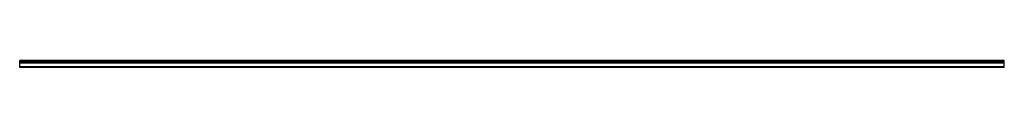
# Model space of a CAD drawing. Header units: millimetres. Extents: x 0 to 2000, y 0 to 14.
import ezdxf

# ---------------------------------------------------------------- set-up
doc = ezdxf.new("R2010")
doc.units = ezdxf.units.MM
doc.header["$LTSCALE"] = 10
doc.linetypes.add('ALLCAD_Strich', pattern=[0.2, 0.15, -0.05])
doc.layers.add('BESCH_KONT_sich_schn_grun_2d', color=10, linetype='Continuous')

msp = doc.modelspace()

# ---------------------------------------------------------------- linework, layer by layer
at = {"layer": 'BESCH_KONT_sich_schn_grun_2d', "linetype": 'ALLCAD_Strich'}
for p, q in [((2000, 14, -133), (0, 14, -133)), ((0, 13.8, -133), (0, 14, -133)), ((2000, 13.8, -133), (0, 13.8, -133)), ((0, 11.7, -133), (0, 13.8, -133)), ((2000, 13.1, -133), (0, 13.1, -133)), ((2000, 13, -133), (0, 13, -133)), ((2000, 11.7, -133), (0, 11.7, -133)), ((0, 9, -133), (0, 11.7, -133)), ((2000, 11.3, -133), (0, 11.3, -133)), ((2000, 10.5, -133), (0, 10.5, -133)), ((2000, 9, -133), (0, 9, -133)), ((0, 0, -133), (0, 9, -133)), ((0, 1.5, -133), (0, 1.5, -133)), ((0, 1.5, -133), (0, 1.5, -133)), ((0, 1.5, -133), (0, 1.5, -133)), ((0, 1.5, -133), (0, 1.5, -133)), ((0, 1.5, -133), (0, 1.5, -133)), ((0, 1.5, -133), (0, 1.5, -133)), ((0, 1.5, -133), (0, 1.5, -133)), ((0, 1.5, -133), (0, 1.5, -133)), ((0, 1.5, -133), (0, 1.5, -133)), ((0, 1.5, -133), (0, 1.5, -133)), ((0, 1.5, -133), (0, 1.5, -133)), ((0, 1.5, -133), (0, 1.5, -133)), ((0, 1.5, -133), (0, 1.5, -133)), ((0, 1.5, -133), (0, 1.5, -133)), ((0, 1.5, -133), (0, 1.5, -133)), ((0, 1.5, -133), (0, 1.5, -133)), ((0, 1.5, -133), (0, 1.5, -133)), ((0, 1.5, -133), (0, 1.5, -133)), ((0, 1.5, -133), (0, 1.5, -133)), ((0, 1.5, -133), (0, 1.5, -133)), ((0, 1.5, -133), (0, 1.5, -133)), ((0, 1.5, -133), (0, 1.5, -133)), ((0, 1.5, -133), (0, 1.5, -133)), ((0, 1.5, -133), (0, 1.5, -133)), ((0, 1.5, -133), (0, 1.5, -133)), ((0, 1.5, -133), (0, 1.5, -133)), ((0, 1.5, -133), (0, 1.5, -133)), ((0, 1.5, -133), (0, 1.5, -133)), ((0, 1.5, -133), (0, 1.5, -133)), ((0, 1.5, -133), (0, 1.5, -133)), ((2000, 1.5, -133), (0, 1.5, -133)), ((2000, 0, -133), (0, 0, -133)), ((2000, 13.8, -133), (2000, 14, -133)), ((2000, 11.7, -133), (2000, 13.8, -133)), ((2000, 9, -133), (2000, 11.7, -133)), ((2000, 0, -133), (2000, 9, -133))]:
    msp.add_line(p, q, dxfattribs=at)

doc.saveas('drawing.dxf')
